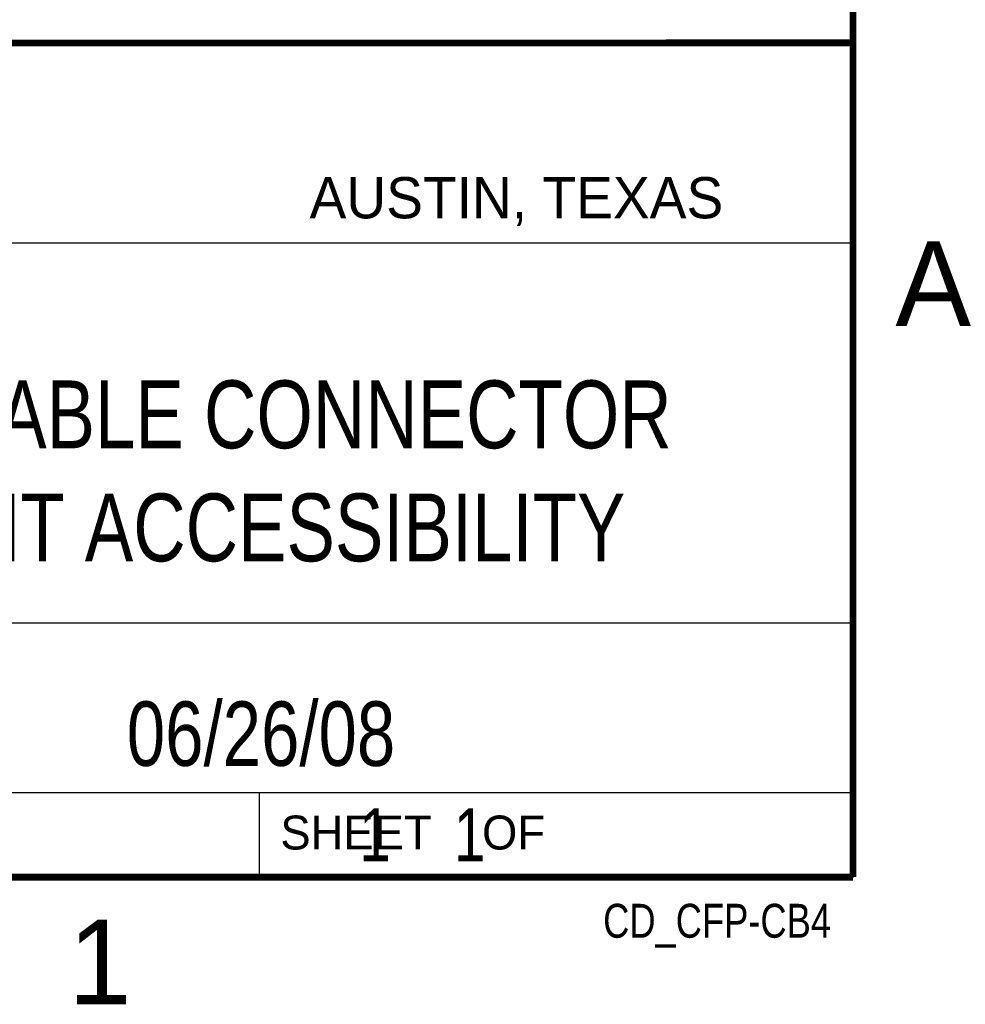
# Model space of a CAD drawing. Header units: inches. Extents: x 0 to 22, y 0 to 17.
# Tile 11 of 18: x 19 to 21.8, y 0.1 to 3. Entities that reach past the tile are written whole.
import ezdxf
from ezdxf.enums import TextEntityAlignment as Align

# ---------------------------------------------------------------- set-up
doc = ezdxf.new("R2010")
doc.units = ezdxf.units.IN
doc.header["$LTSCALE"] = 1.21
doc.header["$MEASUREMENT"] = 0
doc.layers.get('0').update_dxf_attribs({"linetype": 'CONTINUOUS'})
doc.styles.get("Standard").update_dxf_attribs({"font": 'txt', "width": 0.8})

msp = doc.modelspace()

# ---------------------------------------------------------------- linework, layer by layer
at = {"color": 2, "linetype": 'CONTINUOUS'}
for p, q in [((16.3737, 2.9596), (21.5037, 2.9596)), ((16.375, 2.96), (21.5, 2.96)), ((21.5037, 2.9596), (21.5037, 1.2496)), ((16.7288, 2.37), (21.5, 2.37)), ((16.3737, 1.2496), (21.5037, 1.2496)), ((18.01, 1.25), (21.5, 1.25)), ((21.5, 1.25), (21.5, 0.75)), ((16.375, 0.75), (21.5, 0.75)), ((18.01, 0.75), (21.5, 0.75)), ((19.75, 0.75), (21.5, 0.75)), ((19.75, 0.75), (19.75, 0.5)), ((21.5, 0.75), (21.5, 0.5)), ((19.75, 0.5), (21.5, 0.5)), ((20.4977, 0.4994), (21.4977, 0.4994)), ((20.4977, 0.4994), (20.4977, 0.4989)), ((20.4977, 0.4989), (21.4977, 0.4989)), ((21.4977, 0.4994), (21.4977, 0.4989))]:
    msp.add_line(p, q, dxfattribs=at)
at = {"color": 7, "linetype": 'CONTINUOUS', "const_width": 0.02}
for points in [[(21.5, 0.5), (21.5, 16.5)], [(13.6, 2.9595), (21.5, 2.96)], [(0.5, 0.5), (21.5, 0.5)]]:
    msp.add_lwpolyline(points, dxfattribs=at)

# ---------------------------------------------------------------- texts
at = {"color": 2, "linetype": 'CONTINUOUS'}
for s, height, p in [('AUSTIN, TEXAS', 0.121576, (19.898, 2.4426)), ('A', 0.25, (21.625, 2.125)), ('SHEET    OF', 0.1, (19.8121, 0.5815)), ('1', 0.25, (19.1875, 0.125))]:
    msp.add_text(s, height=height, dxfattribs=at).set_placement(p)
at = {"color": 2, "linetype": 'CONTINUOUS', "width": 0.8}
msp.add_text('CD_CFP-CB4', height=0.1, dxfattribs=at).set_placement((21.4352, 0.3213), align=Align.RIGHT)
at = {"color": 7, "linetype": 'CONTINUOUS'}
for s, insert, char_height, width, attachment_point in [('NI CFP-CB-4 PROBEABLE CONNECTOR \\PBLOCK WITH FRONT ACCESSIBILITY', (18.9387, 1.9646), 0.2, 5.12, 2), ('06/26/08 ', (19.755, 1.0181), 0.19, 1.368, 2), ('     1    1', (19.8125, 0.7031), 0.15625, 1.375, 1)]:
    msp.add_mtext(s, dxfattribs=dict(at, insert=insert, char_height=char_height, width=width, attachment_point=attachment_point))

doc.saveas('drawing.dxf')
